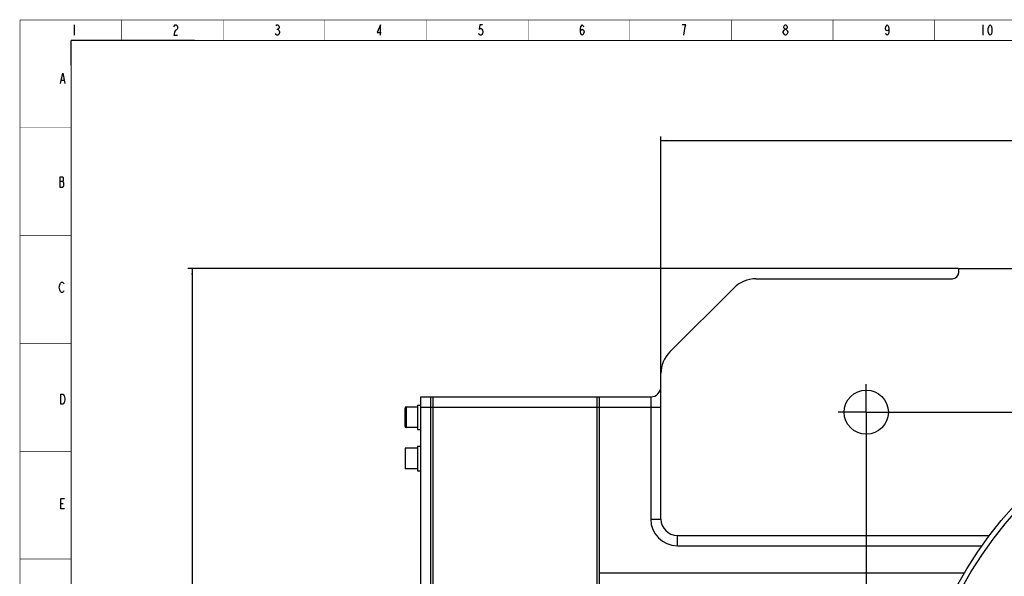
# Model space of a CAD drawing. Header units: millimetres. Extents: x 0 to 1189, y 0 to 841.
# Tile 3 of 5: x 0 to 479, y 570 to 841. Entities that reach past the tile are written whole.
import ezdxf

# ---------------------------------------------------------------- set-up
doc = ezdxf.new("R2010")
doc.units = ezdxf.units.MM
doc.header["$LTSCALE"] = 65.395
doc.linetypes.add('CENTER', pattern=[0.6, 0.375, -0.075, 0.075, -0.075])
doc.layers.get('0').update_dxf_attribs({"linetype": 'CONTINUOUS'})
for name, color, linetype in [('0100088C0000_DXF_DIMENSION', 7, 'CONTINUOUS'), ('0100088C0000_DXF_FORMAT', 7, 'CONTINUOUS'), ('0100188C0000_DXF_AXIS', 7, 'CONTINUOUS'), ('0100188C0000DXF_CONTINUOUS_LINE', 7, 'CONTINUOUS'), ('0101088C0000DXF_CONTINUOUS_LINE', 7, 'CONTINUOUS'), ('0101188C0000DXF_CONTINUOUS_LINE', 7, 'CONTINUOUS'), ('0101288C0000DXF_CONTINUOUS_LINE', 7, 'CONTINUOUS'), ('0101488C0000DXF_CONTINUOUS_LINE', 7, 'CONTINUOUS'), ('0101688C0000DXF_CONTINUOUS_LINE', 7, 'CONTINUOUS'), ('040328030000DXF_CONTINUOUS_LINE', 7, 'CONTINUOUS'), ('B0205060206HDXF_CONTINUOUS_LINE', 7, 'CONTINUOUS'), ('B0205061006HDXF_CONTINUOUS_LINE', 7, 'CONTINUOUS')]:
    doc.layers.add(name, color=color, linetype=linetype)
doc.styles.get("Standard").update_dxf_attribs({"font": 'txt', "width": 0.7})
doc.dimstyles.new('DIMSTYLE_1', dxfattribs={"dimtxt": 15, "dimasz": 3, "dimexe": 2, "dimexo": 0.2, "dimgap": 3.75, "dimtad": 1, "dimdsep": 46, "dimtxsty": 'Standard', "dimblk": '_FILLED', "dimblk1": '_FILLED', "dimblk2": '_FILLED', "dimcen": 0.09, "dimclrt": 5, "dimazin": 2, "dimtp": 0.01, "dimtm": 0.01, "dimtfac": 1, "dimtofl": 0, "dimtmove": 0, "dimatfit": 3, "dimldrblk": '_FILLED', "dimfxl": 1, "dimtolj": 1, "dimarcsym": 0})
doc.dimstyles.new('DIMSTYLE_3', dxfattribs={"dimtxt": 15, "dimasz": 3, "dimexe": 2, "dimexo": 0.2, "dimgap": 3.75, "dimtad": 1, "dimdsep": 46, "dimtxsty": 'Standard', "dimblk": '_FILLED', "dimblk1": '_FILLED', "dimblk2": '_FILLED', "dimcen": 0.09, "dimclrt": 5, "dimazin": 2, "dimtol": 1, "dimtp": 0.2, "dimtm": 0.2, "dimtfac": 1, "dimtofl": 0, "dimtmove": 0, "dimatfit": 3, "dimldrblk": '_FILLED', "dimfxl": 1, "dimtolj": 1, "dimarcsym": 0})

# ---------------------------------------------------------------- blocks, each defined once
blk = doc.blocks.new('_FILLED')
at = {"color": 0, "linetype": 'ByBlock'}
blk.add_solid([(0, 0), (-1, 0.12), (-1, -0.12)], dxfattribs=at)
blk = doc.blocks.new('*D1')
at = {"layer": '0100088C0000_DXF_DIMENSION', "color": 2, "linetype": 'Continuous'}
for p, q in [((312.19, 668.98), (312.19, 784.3)), ((312.19, 782.3), (594.69, 782.3)), ((877.19, 782.3), (594.69, 782.3)), ((877.19, 668.98), (877.19, 784.3))]:
    blk.add_line(p, q, dxfattribs=at)
at = {"layer": '0100088C0000_DXF_DIMENSION', "color": 2, "linetype": 'Continuous', "xscale": 3, "yscale": 3, "zscale": 3, "rotation": 180}
blk.add_blockref('_FILLED', (312.19, 782.3), dxfattribs=at)
at = {"layer": '0100088C0000_DXF_DIMENSION', "color": 2, "linetype": 'Continuous', "xscale": 3, "yscale": 3, "zscale": 3}
blk.add_blockref('_FILLED', (877.19, 782.3), dxfattribs=at)
blk = doc.blocks.new('*D4')
at = {"layer": '0100088C0000_DXF_DIMENSION', "color": 2, "linetype": 'Continuous'}
for p, q in [((412.19, 636.04), (412.19, 107.73)), ((852.19, 636.04), (852.19, 107.73)), ((412.19, 109.73), (632.19, 109.73)), ((852.19, 109.73), (632.19, 109.73))]:
    blk.add_line(p, q, dxfattribs=at)
at = {"layer": '0100088C0000_DXF_DIMENSION', "color": 2, "linetype": 'Continuous', "xscale": 3, "yscale": 3, "zscale": 3, "rotation": 180}
blk.add_blockref('_FILLED', (412.19, 109.73), dxfattribs=at)
at = {"layer": '0100088C0000_DXF_DIMENSION', "color": 2, "linetype": 'Continuous', "xscale": 3, "yscale": 3, "zscale": 3}
blk.add_blockref('_FILLED', (852.19, 109.73), dxfattribs=at)
blk = doc.blocks.new('*D5')
at = {"layer": '0100088C0000_DXF_DIMENSION', "color": 2, "linetype": 'Continuous'}
for p, q in [((426.14, 649.99), (980.06, 649.99)), ((978.06, 649.99), (978.06, 469.99)), ((978.06, 289.99), (978.06, 469.99)), ((426.14, 289.99), (980.06, 289.99))]:
    blk.add_line(p, q, dxfattribs=at)
at = {"layer": '0100088C0000_DXF_DIMENSION', "color": 2, "linetype": 'Continuous', "xscale": 3, "yscale": 3, "zscale": 3}
for p, rotation in [((978.06, 649.99), 90), ((978.06, 289.99), 270)]:
    blk.add_blockref('_FILLED', p, dxfattribs=dict(at, rotation=rotation))
blk = doc.blocks.new('*D11')
at = {"layer": '0100088C0000_DXF_DIMENSION', "color": 2, "linetype": 'Continuous'}
for p, q in [((456.99, 719.99), (81.83, 719.99)), ((83.83, 719.99), (83.83, 472.49)), ((83.83, 224.99), (83.83, 472.49)), ((358.2, 224.99), (81.83, 224.99))]:
    blk.add_line(p, q, dxfattribs=at)
at = {"layer": '0100088C0000_DXF_DIMENSION', "color": 2, "linetype": 'Continuous', "xscale": 3, "yscale": 3, "zscale": 3}
for p, rotation in [((83.83, 719.99), 90), ((83.83, 224.99), 270)]:
    blk.add_blockref('_FILLED', p, dxfattribs=dict(at, rotation=rotation))

msp = doc.modelspace()

# ---------------------------------------------------------------- linework, layer by layer
at = {"layer": '0100088C0000_DXF_FORMAT', "color": 5, "linetype": 'Continuous'}
for p, q in [((26.367, 838.561), (26.367, 833.561)), ((125.148, 836.478), (125.586, 836.478)), ((469.011, 838.561), (469.011, 833.561)), ((20.155, 811.713), (21.468, 811.713)), ((19.39, 762.431), (20.921, 762.431)), ((19.936, 605.499), (21.03, 605.499))]:
    msp.add_line(p, q, dxfattribs=at)
at = {"layer": '0100088C0000_DXF_FORMAT', "color": 2, "linetype": 'Continuous'}
for p in [(85, 831), (25, 819)]:
    msp.add_line(p, (25, 831), dxfattribs=at)
at = {"layer": '0100088C0000_DXF_FORMAT', "color": 2, "linetype": 'Continuous', "const_width": 0.25}
for points in [[(0, 0), (0, 841)], [(0, 841), (1189, 841)], [(49.5, 831), (49.5, 841)], [(99, 831), (99, 841)], [(148.5, 831), (148.5, 841)], [(198, 831), (198, 841)], [(247.5, 831), (247.5, 841)], [(297, 831), (297, 841)], [(346.5, 831), (346.5, 841)], [(396, 831), (396, 841)], [(445.5, 831), (445.5, 841)], [(0, 788.5), (25, 788.5)], [(0, 736), (25, 736)], [(0, 683.5), (25, 683.5)], [(0, 631), (25, 631)], [(0, 578.5), (25, 578.5)]]:
    msp.add_lwpolyline(points, dxfattribs=at)
at = {"layer": '0100088C0000_DXF_FORMAT', "color": 5, "linetype": 'Continuous'}
for points in [[(74.992, 837.728), (75.211, 838.144), (75.648, 838.561), (76.086, 838.561), (76.523, 838.144), (76.742, 837.728), (76.742, 836.894), (76.523, 836.478), (76.086, 836.061), (75.648, 835.644), (75.211, 834.811), (74.992, 833.561), (76.742, 833.561)], [(126.023, 836.061), (126.461, 835.228), (126.461, 834.811), (126.242, 834.394), (126.023, 833.978), (125.586, 833.561), (125.148, 833.561), (124.711, 833.978), (124.492, 834.394)], [(124.711, 838.144), (125.148, 838.561), (125.586, 838.561), (126.023, 838.144), (126.242, 837.728), (126.242, 837.311), (126.023, 836.894), (125.586, 836.478), (126.023, 836.061)], [(175.523, 833.561), (175.523, 838.561), (173.992, 834.811), (175.961, 834.811)], [(225.242, 838.561), (223.93, 838.561), (223.711, 836.478), (224.148, 836.894), (224.586, 836.894), (225.023, 836.478), (225.242, 836.061), (225.461, 835.228), (225.242, 834.394), (225.023, 833.978), (224.586, 833.561), (224.148, 833.561), (223.711, 833.978), (223.492, 834.394)], [(272.992, 835.228), (273.211, 836.061), (273.867, 836.478), (274.523, 836.061), (274.742, 835.228), (274.523, 834.394), (274.305, 833.978), (273.867, 833.561), (273.43, 833.978), (273.211, 834.394), (272.992, 835.228), (272.992, 836.894), (273.211, 837.728), (273.43, 838.144), (273.867, 838.561), (274.305, 838.144), (274.523, 837.728)], [(323.367, 833.561), (323.586, 835.644), (323.805, 836.894), (324.023, 837.728), (324.242, 838.561), (322.492, 838.561)], [(371.773, 835.228), (372.211, 836.061), (372.648, 836.478), (373.086, 836.478), (373.523, 836.061), (373.742, 835.644), (373.961, 835.228), (373.961, 834.811), (373.523, 833.978)], [(372.648, 833.561), (372.211, 833.978), (371.992, 834.394), (371.773, 834.811), (371.773, 835.228)], [(372.648, 836.478), (372.211, 836.894), (371.992, 837.311), (371.992, 837.728), (372.211, 838.144), (372.648, 838.561), (373.086, 838.561), (373.523, 838.144), (373.742, 837.728), (373.742, 837.311), (373.523, 836.894), (373.086, 836.478)], [(423.242, 836.894), (423.023, 836.061), (422.367, 835.644), (421.711, 836.061), (421.492, 836.894), (421.711, 837.728), (421.93, 838.144), (422.367, 838.561), (422.805, 838.144), (423.023, 837.728), (423.242, 836.894), (423.242, 835.228), (423.023, 834.394), (422.805, 833.978), (422.367, 833.561), (421.93, 833.978), (421.711, 834.394)], [(472.511, 833.561), (472.074, 833.978), (471.855, 834.394), (471.636, 835.228), (471.636, 836.894), (471.855, 837.728), (472.074, 838.144), (472.511, 838.561), (472.949, 838.144), (473.168, 837.728), (473.386, 836.894), (473.386, 835.228), (473.168, 834.394), (472.949, 833.978), (472.511, 833.561)], [(373.523, 833.978), (373.086, 833.561), (372.648, 833.561)], [(19.718, 810.046), (20.811, 815.046), (21.905, 810.046)], [(19.39, 764.515), (19.39, 759.515), (20.921, 759.515), (21.14, 759.931), (21.358, 760.348), (21.358, 761.598), (21.14, 762.015), (20.921, 762.431), (21.14, 762.848), (21.14, 764.098), (20.921, 764.515), (19.39, 764.515)], [(21.358, 709.16), (21.14, 708.744), (20.702, 708.327), (20.265, 708.327), (19.827, 708.744), (19.608, 709.16), (19.39, 709.577), (19.171, 710.827), (19.39, 712.077), (19.608, 712.494), (19.827, 712.91), (20.265, 713.327), (20.702, 713.327), (21.14, 712.91), (21.358, 712.494)], [(19.936, 658.859), (20.811, 658.859), (21.249, 658.442), (21.468, 658.025), (21.686, 657.608), (21.905, 656.359), (21.686, 655.108), (21.468, 654.692), (21.249, 654.275), (20.811, 653.859), (19.936, 653.859), (19.936, 658.859)], [(21.686, 602.999), (19.936, 602.999), (19.936, 607.999), (21.686, 607.999)]]:
    msp.add_lwpolyline(points, dxfattribs=at)
at = {"layer": '0100088C0000_DXF_FORMAT', "color": 7, "linetype": 'Continuous', "const_width": 0.5}
for points in [[(25, 10), (25, 831)], [(25, 831), (1179, 831)]]:
    msp.add_lwpolyline(points, dxfattribs=at)
at = {"layer": '0100188C0000_DXF_AXIS', "color": 7, "linetype": 'CENTER'}
for q in [(412.192, 663.74), (398.442, 649.99), (412.192, 636.24), (425.942, 649.99)]:
    msp.add_line((412.192, 649.99), q, dxfattribs=at)
at = {"layer": '0100188C0000DXF_CONTINUOUS_LINE', "color": 7, "linetype": 'Continuous'}
for p, q in [((457.192, 717.99), (457.192, 719.99)), ((457.192, 719.99), (507.192, 719.99)), ((358.405, 714.99), (454.192, 714.99)), ((347.798, 710.596), (316.585, 679.383)), ((312.192, 597.99), (312.192, 668.776)), ((282.192, 282.49), (282.192, 657.49)), ((282.192, 657.49), (307.192, 657.49)), ((320.192, 589.99), (472.192, 589.99))]:
    msp.add_line(p, q, dxfattribs=at)
at = {"layer": '0100188C0000DXF_CONTINUOUS_LINE', "color": 9, "linetype": 'Continuous'}
for p, q in [((307.192, 657.49), (307.192, 597.99)), ((282.192, 652.49), (312.192, 652.49)), ((307.192, 597.99), (312.192, 597.99)), ((320.192, 584.99), (320.192, 589.99)), ((320.192, 584.99), (468.561, 584.99)), ((459.91, 571.573), (282.192, 571.573))]:
    msp.add_line(p, q, dxfattribs=at)
at = {"layer": '0100188C0000DXF_CONTINUOUS_LINE', "color": 7, "linetype": 'Continuous'}
for centre, radius in [((632.192, 469.99), 200), ((412.192, 649.99), 10.75)]:
    msp.add_circle(centre, radius, dxfattribs=at)
for centre, radius, start, end in [((358.405, 699.99), 15, 90, 135), ((454.192, 717.99), 3, 270, 360), ((327.192, 668.776), 15, 135, 180), ((307.192, 662.49), 5, 270, 360), ((320.192, 597.99), 8, 180, 270)]:
    msp.add_arc(centre, radius, start, end, dxfattribs=at)
at = {"layer": '0100188C0000DXF_CONTINUOUS_LINE', "color": 9, "linetype": 'Continuous'}
msp.add_arc((320.192, 597.99), 13, 180, 270, dxfattribs=at)
at = {"layer": '0101088C0000DXF_CONTINUOUS_LINE', "color": 7, "linetype": 'Continuous'}
for p, q in [((281.192, 282.49), (281.192, 657.49)), ((281.192, 657.49), (282.192, 657.49)), ((282.192, 571.573), (282.192, 657.49))]:
    msp.add_line(p, q, dxfattribs=at)
at = {"layer": '0101088C0000DXF_CONTINUOUS_LINE', "color": 9, "linetype": 'Continuous'}
msp.add_line((281.192, 652.49), (282.192, 652.49), dxfattribs=at)
at = {"layer": '0101188C0000DXF_CONTINUOUS_LINE', "color": 7, "linetype": 'Continuous'}
for p, q in [((200.192, 282.49), (200.192, 657.49)), ((200.192, 657.49), (201.192, 657.49)), ((201.192, 282.49), (201.192, 657.49))]:
    msp.add_line(p, q, dxfattribs=at)
at = {"layer": '0101188C0000DXF_CONTINUOUS_LINE', "color": 9, "linetype": 'Continuous'}
msp.add_line((200.192, 652.49), (201.192, 652.49), dxfattribs=at)
at = {"layer": '0101288C0000DXF_CONTINUOUS_LINE', "color": 7, "linetype": 'Continuous'}
for p, q in [((195.192, 282.49), (195.192, 657.49)), ((195.192, 657.49), (200.192, 657.49)), ((200.192, 282.49), (200.192, 657.49))]:
    msp.add_line(p, q, dxfattribs=at)
at = {"layer": '0101288C0000DXF_CONTINUOUS_LINE', "color": 9, "linetype": 'Continuous'}
msp.add_line((195.192, 652.49), (200.192, 652.49), dxfattribs=at)
at = {"layer": '0101488C0000DXF_CONTINUOUS_LINE', "color": 7, "linetype": 'Continuous'}
for p, q in [((201.192, 282.49), (201.192, 657.49)), ((201.192, 657.49), (281.192, 657.49)), ((281.192, 282.49), (281.192, 657.49))]:
    msp.add_line(p, q, dxfattribs=at)
at = {"layer": '0101488C0000DXF_CONTINUOUS_LINE', "color": 9, "linetype": 'Continuous'}
msp.add_line((201.192, 652.49), (281.192, 652.49), dxfattribs=at)
at = {"layer": '0101688C0000DXF_CONTINUOUS_LINE', "color": 7, "linetype": 'Continuous'}
msp.add_circle((632.192, 469.99), 197.5, dxfattribs=at)
at = {"layer": '040328030000DXF_CONTINUOUS_LINE', "color": 7, "linetype": 'Continuous'}
for p, q in [((193.692, 653.44), (193.692, 641.54)), ((193.692, 653.44), (195.192, 653.44)), ((193.692, 641.54), (195.192, 641.54)), ((193.692, 633.44), (193.692, 621.54)), ((193.692, 633.44), (195.192, 633.44)), ((193.692, 621.54), (195.192, 621.54))]:
    msp.add_line(p, q, dxfattribs=at)
at = {"layer": 'B0205060206HDXF_CONTINUOUS_LINE', "color": 7, "linetype": 'Continuous'}
for p, q in [((187.692, 652.49), (187.692, 651.89)), ((188.292, 652.49), (187.692, 652.49)), ((187.692, 643.09), (187.692, 642.49)), ((188.292, 642.49), (187.692, 642.49)), ((187.692, 632.49), (187.692, 622.49)), ((193.692, 632.49), (187.692, 632.49)), ((193.692, 622.49), (187.692, 622.49))]:
    msp.add_line(p, q, dxfattribs=at)
at = {"layer": 'B0205061006HDXF_CONTINUOUS_LINE', "color": 9, "linetype": 'Continuous'}
msp.add_line((188.292, 642.49), (188.292, 652.49), dxfattribs=at)
at = {"layer": 'B0205061006HDXF_CONTINUOUS_LINE', "color": 7, "linetype": 'Continuous'}
for p, q in [((193.692, 652.49), (188.292, 652.49)), ((187.692, 643.09), (187.692, 651.89)), ((193.692, 642.49), (188.292, 642.49))]:
    msp.add_line(p, q, dxfattribs=at)
for centre, start, end in [((188.292, 651.89), 90, 180), ((188.292, 643.09), 180, 270)]:
    msp.add_arc(centre, 0.6, start, end, dxfattribs=at)

# ---------------------------------------------------------------- dimensions: what is measured, and where the dimension line sits
at = {"layer": '0100088C0000_DXF_DIMENSION', "color": 2, "linetype": 'Continuous'}
for base, p1, p2, angle, dimstyle, picture, middle in [((312.192, 782.299), (877.192, 668.776), (312.192, 668.776), 180, 'DIMSTYLE_1', '*D1', (578.942, 782.299)), ((83.832, 224.99), (457.192, 719.99), (358.405, 224.99), 270, 'DIMSTYLE_1', '*D11', (83.832, 456.74)), ((978.061, 289.99), (425.942, 649.99), (425.942, 289.99), 270, 'DIMSTYLE_3', '*D5', (978.061, 429.74))]:
    dim = msp.add_linear_dim(base=base, p1=p1, p2=p2, angle=angle, dimstyle=dimstyle, dxfattribs=at)
    dim.commit()
    dim.dimension.update_dxf_attribs({"geometry": picture, "text_midpoint": middle, "dimtype": 160})
dim = msp.add_linear_dim(base=(852.192, 109.732), p1=(412.192, 636.24), p2=(852.192, 636.24), dimstyle='DIMSTYLE_3', dxfattribs=at)
dim.commit()
dim.dimension.update_dxf_attribs({"geometry": '*D4', "text_midpoint": (590.751, 109.732), "dimtype": 160})

doc.saveas('drawing.dxf')
